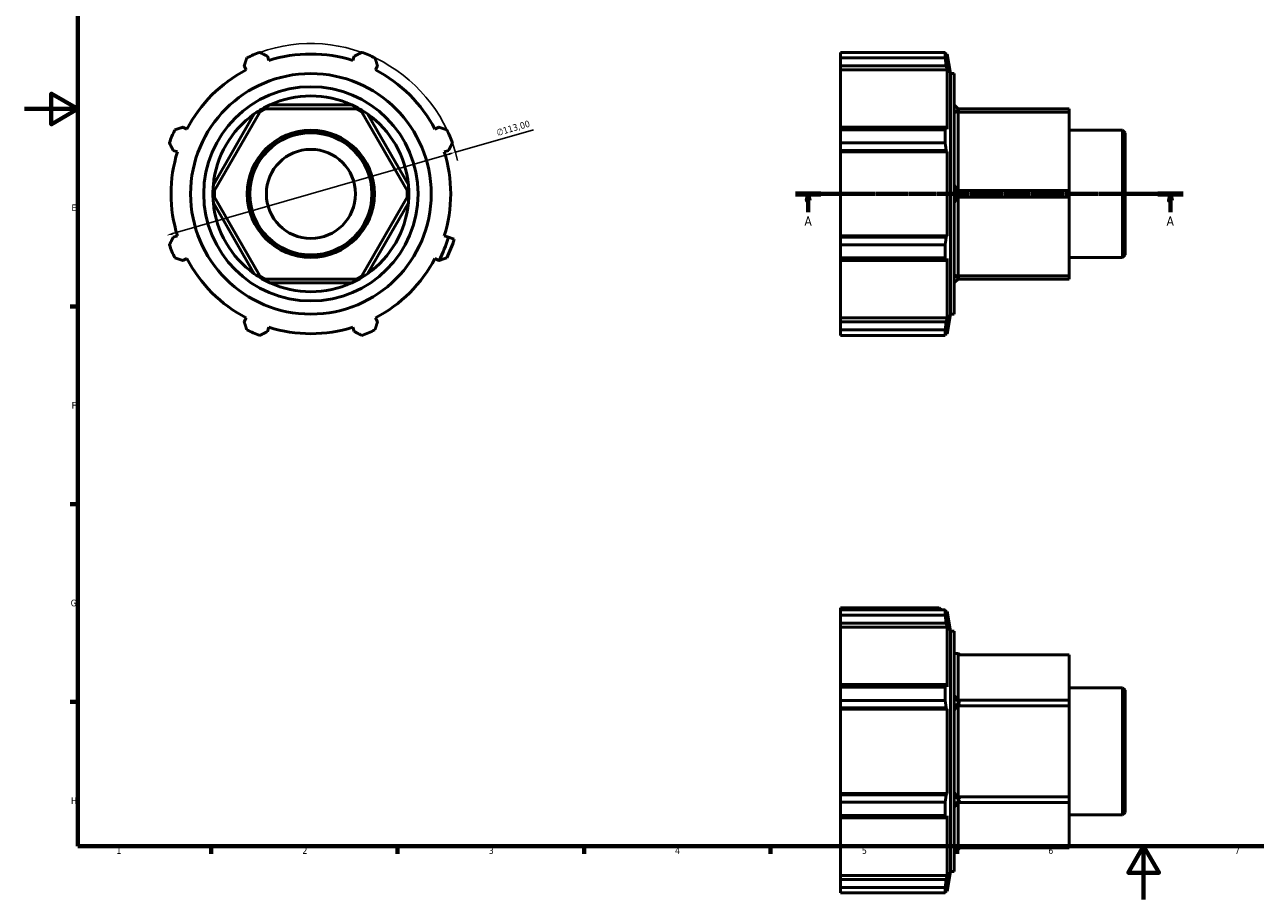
# Model space of a CAD drawing. Header units: millimetres. Extents: x 0 to 925, y 0 to 594.
# Tile 1 of 4: x 0 to 462, y 0 to 329. Entities that reach past the tile are written whole.
import ezdxf

# ---------------------------------------------------------------- set-up
doc = ezdxf.new("R2010")
doc.units = ezdxf.units.MM
doc.linetypes.add('CHAIN', pattern=[0.7087, 0.4724, -0.0591, 0.1181, -0.0591])
for name, color, linetype, lineweight in [('Border (ISO)', 7, 'Continuous', 70), ('Dimension (ISO)', 7, 'Continuous', 25), ('Section Line (ISO)', 7, 'CHAIN', 70), ('Visible (ISO)', 7, 'Continuous', 50)]:
    doc.layers.add(name, color=color, linetype=linetype, lineweight=lineweight)
doc.styles.add('Label Text (ISO)', font='tahoma.ttf')
doc.styles.add('Note Text (ISO)', font='tahoma.ttf')
doc.dimstyles.new('Default (ISO)', dxfattribs={"dimtxt": 2.5, "dimasz": 2.5, "dimexe": 3.175, "dimexo": 0, "dimgap": 0.762, "dimtad": 1, "dimrnd": 1e-08, "dimzin": 0, "dimtxsty": 'Note Text (ISO)', "dimcen": 0.09, "dimdle": 10, "dimclrd": 256, "dimclre": 256, "dimclrt": 256, "dimazin": 0, "dimtfac": 1.40208, "dimtmove": 0, "dimatfit": 3, "dimfxl": 1, "dimtolj": 1, "dimtzin": 0, "dimlwd": -1, "dimlwe": -1, "dimarcsym": 0})

# ---------------------------------------------------------------- blocks, each defined once
blk = doc.blocks.new('Borders Default Border')
at = {"layer": 'Border (ISO)'}
for p, q in [((20, 222.75), (17.1, 222.75)), ((20, 148.5), (17.1, 148.5)), ((20, 74.25), (17.1, 74.25)), ((70.08, 20), (70.08, 17.1)), ((140.17, 20), (140.17, 17.1)), ((210.25, 20), (210.25, 17.1)), ((280.33, 20), (280.33, 17.1)), ((350.42, 20), (350.42, 17.1))]:
    blk.add_line(p, q, dxfattribs=at)
at = {"layer": 'Border (ISO)', "flags": 128}
for points in [[(20, 20), (20, 574), (821, 574), (821, 20), (20, 20)], [(0, 297), (20, 297), (10, 302.77), (10, 291.23), (20, 297)], [(420.5, 0), (420.5, 20), (414.73, 10), (426.27, 10), (420.5, 20)]]:
    blk.add_lwpolyline(points, dxfattribs=at)
at = {"layer": 'Border (ISO)', "color": 232, "true_color": 0xca0064, "char_height": 2.5, "attachment_point": 7, "style": 'Note Text (ISO)'}
for s, insert in [('E', (17.64, 258.63)), ('F', (17.7, 184.38)), ('G', (17.31, 110.08)), ('H', (17.44, 35.88)), ('1', (34.48, 17.1)), ('2', (104.37, 17.1)), ('3', (174.43, 17.05)), ('4', (244.42, 17.1)), ('5', (314.64, 17.05)), ('6', (384.66, 17.05)), ('7', (454.77, 17.1))]:
    blk.add_mtext(s, dxfattribs=dict(at, insert=insert))
blk = doc.blocks.new('2dTransSection0')
at = {"layer": 'Section Line (ISO)', "linetype": 'CHAIN'}
blk.add_line((289.73, 265.1), (435.33, 265.1), dxfattribs=at)
at = {"layer": 'Section Line (ISO)', "linetype": 'Continuous', "lineweight": 140}
for p, q in [((289.73, 265.1), (299.25, 265.1)), ((425.81, 265.1), (435.33, 265.1))]:
    blk.add_line(p, q, dxfattribs=at)
at = {"layer": 'Section Line (ISO)', "linetype": 'Continuous'}
for p, q in [((294.49, 265.1), (293.99, 262.6)), ((294.49, 262.6), (294.49, 265.1)), ((294.99, 262.6), (294.49, 265.1)), ((430.57, 265.1), (430.07, 262.6)), ((430.57, 262.6), (430.57, 265.1)), ((431.07, 262.6), (430.57, 265.1)), ((293.99, 262.6), (294.99, 262.6)), ((294.49, 258.2), (294.49, 262.6)), ((430.07, 262.6), (431.07, 262.6)), ((430.57, 258.2), (430.57, 262.6))]:
    blk.add_line(p, q, dxfattribs=at)
at = {"layer": 'Section Line (ISO)', "linetype": 'Continuous', "flags": 128}
for points in [[(294.99, 262.6), (294.49, 265.1), (293.99, 262.6), (294.99, 262.6)], [(431.07, 262.6), (430.57, 265.1), (430.07, 262.6), (431.07, 262.6)]]:
    blk.add_lwpolyline(points, dxfattribs=at)
at = {"layer": 'Section Line (ISO)'}
for points in [[(294.99, 262.6), (294.49, 265.1), (293.99, 262.6), (294.99, 262.6)], [(431.07, 262.6), (430.57, 265.1), (430.07, 262.6), (431.07, 262.6)]]:
    blk.add_solid(points, dxfattribs=at)
at = {"layer": 'Section Line (ISO)', "char_height": 3.5, "attachment_point": 7, "style": 'Label Text (ISO)'}
for insert in [(293, 253.1), (429.08, 253.1)]:
    blk.add_mtext('A', dxfattribs=dict(at, insert=insert))
blk = doc.blocks.new('*D10')
at = {"layer": 'Defpoints', "color": 0, "transparency": 16777216}
for p in [(161.86, 280.74), (53.27, 249.47)]:
    blk.add_point(p, dxfattribs=at)
at = {"layer": 'Dimension (ISO)', "transparency": 16777216}
for p, q in [((161.86, 280.74), (191.23, 289.2)), ((55.68, 250.16), (159.46, 280.05))]:
    blk.add_line(p, q, dxfattribs=at)
blk.add_arc((107.57, 265.1), 56.5, 12.8475, 109.792, dxfattribs=at)
for points in [[(159.34, 280.45), (159.57, 279.65), (161.86, 280.74)], [(55.56, 250.56), (55.79, 249.76), (53.27, 249.47)]]:
    blk.add_solid(points, dxfattribs=at)
at = {"layer": 'Dimension (ISO)', "color": 232, "true_color": 0xca0064, "transparency": 16777216, "insert": (177.04, 289.25), "char_height": 2.5, "attachment_point": 1, "rotation": 16.0672, "style": 'Note Text (ISO)'}
blk.add_mtext('\\A1;∅113,00', dxfattribs=at)

msp = doc.modelspace()

# ---------------------------------------------------------------- linework, layer by layer
at = {"layer": 'Visible (ISO)'}
for p, q in [((91.766, 315.217), (91.256, 316.834)), ((123.877, 316.834), (123.367, 315.217)), ((306.531, 318.267), (345.907, 318.267)), ((306.531, 316.224), (306.531, 318.267)), ((306.531, 316.224), (306.531, 313.216)), ((345.907, 316.224), (306.531, 316.224)), ((345.907, 316.224), (345.907, 318.267)), ((346.605, 317.649), (346.081, 317.649)), ((346.605, 315.217), (346.306, 316.834)), ((347.9, 310.304), (346.605, 317.649)), ((346.605, 315.217), (346.605, 317.649)), ((82.521, 313.216), (83.304, 311.712)), ((131.829, 311.712), (132.612, 313.216)), ((306.531, 313.216), (346.306, 313.216)), ((306.531, 311.712), (306.531, 313.216)), ((306.531, 311.712), (306.531, 290.149)), ((346.605, 311.712), (306.531, 311.712)), ((346.306, 313.216), (346.605, 311.712)), ((346.605, 289.367), (346.605, 311.712)), ((347.9, 219.904), (347.9, 310.304)), ((347.9, 310.304), (349.331, 310.304)), ((349.331, 219.904), (349.331, 310.304)), ((88.374, 295.862), (90.525, 297.104)), ((89.45, 296.483), (89.166, 296.974)), ((90.525, 297.104), (124.607, 297.104)), ((122.942, 298.538), (92.191, 298.538)), ((124.607, 297.104), (126.759, 295.862)), ((125.683, 296.483), (125.966, 296.974)), ((350.896, 296.974), (349.331, 298.538)), ((392.531, 297.104), (350.765, 297.104)), ((351.386, 296.483), (350.765, 295.862)), ((351.386, 296.483), (350.896, 296.974)), ((392.531, 295.862), (392.531, 297.104)), ((86.299, 295.137), (70.924, 268.506)), ((71.333, 266.346), (88.374, 295.862)), ((126.759, 295.862), (143.8, 266.346)), ((144.209, 268.506), (128.833, 295.137)), ((350.765, 295.862), (392.531, 295.862)), ((350.765, 266.346), (350.765, 295.862)), ((392.531, 266.346), (392.531, 295.862)), ((60.958, 289.367), (59.455, 290.149)), ((155.678, 290.149), (154.174, 289.367)), ((306.531, 290.149), (306.531, 289.168)), ((346.306, 290.149), (306.531, 290.149)), ((306.531, 289.168), (345.907, 289.168)), ((306.531, 284.236), (306.531, 289.168)), ((345.907, 284.236), (345.907, 289.168)), ((346.605, 289.367), (346.306, 290.149)), ((392.531, 289.006), (412.575, 289.006)), ((412.575, 241.203), (412.575, 289.006)), ((413.531, 288.05), (412.575, 289.006)), ((413.531, 288.05), (413.531, 242.159)), ((345.907, 284.236), (306.531, 284.236)), ((306.531, 284.236), (306.531, 281.415)), ((55.837, 281.415), (57.453, 280.905)), ((157.679, 280.905), (159.296, 281.415)), ((306.531, 281.415), (346.306, 281.415)), ((306.531, 280.905), (306.531, 281.415)), ((306.531, 280.905), (306.531, 249.304)), ((346.605, 280.905), (306.531, 280.905)), ((346.306, 281.415), (346.605, 280.905)), ((346.605, 249.304), (346.605, 280.905)), ((71.333, 265.104), (70.766, 265.104)), ((71.333, 263.862), (71.333, 266.346)), ((88.374, 234.346), (71.333, 263.862)), ((143.8, 263.862), (126.759, 234.346)), ((143.8, 266.346), (143.8, 263.862)), ((143.8, 265.104), (144.366, 265.104)), ((350.765, 266.346), (351.386, 265.104)), ((392.531, 266.346), (350.765, 266.346)), ((351.386, 265.104), (350.765, 263.862)), ((350.765, 263.862), (392.531, 263.862)), ((350.765, 234.346), (350.765, 263.862)), ((351.386, 265.104), (350.896, 265.104)), ((392.531, 263.862), (392.531, 266.346)), ((392.531, 234.346), (392.531, 263.862)), ((70.924, 261.703), (86.299, 235.072)), ((128.833, 235.072), (144.209, 261.703)), ((57.453, 249.304), (55.837, 248.794)), ((159.329, 248.784), (157.679, 249.304)), ((161.451, 248.114), (159.329, 248.784)), ((306.531, 248.794), (306.531, 249.304)), ((346.605, 249.304), (306.531, 249.304)), ((306.531, 248.794), (306.531, 245.973)), ((346.306, 248.794), (306.531, 248.794)), ((306.531, 241.041), (306.531, 245.973)), ((306.531, 245.973), (345.907, 245.973)), ((345.907, 241.041), (345.907, 245.973)), ((346.605, 249.304), (346.306, 248.794)), ((59.455, 240.059), (60.958, 240.842)), ((154.174, 240.842), (155.678, 240.059)), ((306.531, 241.041), (306.531, 240.059)), ((345.907, 241.041), (306.531, 241.041)), ((346.306, 240.059), (346.605, 240.842)), ((346.605, 218.496), (346.605, 240.842)), ((392.531, 241.203), (412.575, 241.203)), ((413.531, 242.159), (412.575, 241.203)), ((306.531, 240.059), (306.531, 218.496)), ((306.531, 240.059), (346.306, 240.059)), ((90.525, 233.104), (88.374, 234.346)), ((89.45, 233.725), (89.166, 233.235)), ((124.607, 233.104), (90.525, 233.104)), ((92.191, 231.67), (122.942, 231.67)), ((126.759, 234.346), (124.607, 233.104)), ((125.683, 233.725), (125.966, 233.235)), ((349.331, 231.67), (350.896, 233.235)), ((350.765, 234.346), (351.386, 233.725)), ((392.531, 234.346), (350.765, 234.346)), ((350.765, 233.104), (392.531, 233.104)), ((351.386, 233.725), (350.896, 233.235)), ((392.531, 233.104), (392.531, 234.346)), ((83.304, 218.496), (82.521, 216.993)), ((132.612, 216.993), (131.829, 218.496)), ((306.531, 216.993), (306.531, 218.496)), ((346.605, 218.496), (306.531, 218.496)), ((346.605, 218.496), (346.306, 216.993)), ((347.9, 219.904), (346.605, 212.559)), ((347.9, 219.904), (349.331, 219.904)), ((91.256, 213.375), (91.766, 214.991)), ((123.367, 214.991), (123.877, 213.375)), ((306.531, 216.993), (306.531, 213.985)), ((346.306, 216.993), (306.531, 216.993)), ((306.531, 213.985), (345.907, 213.985)), ((306.531, 211.942), (306.531, 213.985)), ((345.907, 211.942), (345.907, 213.985)), ((346.306, 213.375), (346.605, 214.991)), ((346.605, 212.559), (346.605, 214.991)), ((345.907, 211.942), (306.531, 211.942)), ((346.605, 212.559), (346.081, 212.559)), ((306.531, 108.799), (306.531, 109.522)), ((306.531, 109.522), (343.647, 109.522)), ((306.531, 108.799), (345.907, 108.799)), ((306.531, 106.756), (306.531, 108.799)), ((306.531, 106.756), (306.531, 103.748)), ((345.907, 106.756), (306.531, 106.756)), ((343.647, 109.522), (344.55, 108.799)), ((345.907, 106.756), (345.907, 108.799)), ((346.605, 108.182), (346.081, 108.182)), ((346.605, 105.75), (346.306, 107.366)), ((347.9, 100.837), (346.605, 108.182)), ((346.605, 105.75), (346.605, 108.182)), ((306.531, 103.748), (346.306, 103.748)), ((306.531, 102.245), (306.531, 103.748)), ((306.531, 102.245), (306.531, 80.682)), ((346.605, 102.245), (306.531, 102.245)), ((346.306, 103.748), (346.605, 102.245)), ((346.605, 79.899), (346.605, 102.245)), ((347.9, 10.437), (347.9, 100.837)), ((347.9, 100.837), (349.331, 100.837)), ((349.331, 10.437), (349.331, 100.837)), ((349.331, 92.437), (350.896, 92.437)), ((350.765, 91.87), (392.531, 91.87)), ((350.765, 74.829), (350.765, 91.87)), ((351.386, 91.87), (350.896, 92.437)), ((392.531, 74.829), (392.531, 91.87)), ((306.531, 80.682), (306.531, 79.7)), ((346.306, 80.682), (306.531, 80.682)), ((306.531, 79.7), (345.907, 79.7)), ((306.531, 74.768), (306.531, 79.7)), ((345.907, 74.768), (345.907, 79.7)), ((346.605, 79.899), (346.306, 80.682)), ((392.531, 79.538), (412.575, 79.538)), ((412.575, 31.735), (412.575, 79.538)), ((413.531, 78.582), (412.575, 79.538)), ((306.531, 74.768), (306.531, 71.947)), ((345.907, 74.768), (306.531, 74.768)), ((350.765, 74.829), (351.386, 73.753)), ((392.531, 74.829), (350.765, 74.829)), ((351.386, 73.753), (350.896, 74.037)), ((392.531, 72.678), (392.531, 74.829)), ((413.531, 78.582), (413.531, 32.691)), ((306.531, 71.947), (346.306, 71.947)), ((306.531, 71.437), (306.531, 71.947)), ((306.531, 71.437), (306.531, 39.836)), ((346.605, 71.437), (306.531, 71.437)), ((346.306, 71.947), (346.605, 71.437)), ((346.605, 39.836), (346.605, 71.437)), ((351.386, 73.753), (350.765, 72.678)), ((350.765, 72.678), (392.531, 72.678)), ((350.765, 38.595), (350.765, 72.678)), ((392.531, 38.595), (392.531, 72.678)), ((306.531, 39.326), (306.531, 39.836)), ((346.605, 39.836), (306.531, 39.836)), ((306.531, 39.326), (306.531, 36.505)), ((346.306, 39.326), (306.531, 39.326)), ((346.605, 39.836), (346.306, 39.326)), ((350.765, 38.595), (351.386, 37.52)), ((392.531, 38.595), (350.765, 38.595)), ((351.386, 37.52), (350.765, 36.444)), ((351.386, 37.52), (350.896, 37.237)), ((392.531, 36.444), (392.531, 38.595)), ((306.531, 36.505), (345.907, 36.505)), ((306.531, 31.573), (306.531, 36.505)), ((345.907, 31.573), (345.907, 36.505)), ((350.765, 36.444), (392.531, 36.444)), ((350.765, 19.403), (350.765, 36.444)), ((392.531, 19.403), (392.531, 36.444)), ((413.531, 32.691), (412.575, 31.735)), ((306.531, 31.573), (306.531, 30.591)), ((345.907, 31.573), (306.531, 31.573)), ((306.531, 30.591), (346.306, 30.591)), ((306.531, 30.591), (306.531, 9.029)), ((346.306, 30.591), (346.605, 31.374)), ((346.605, 9.029), (346.605, 31.374)), ((392.531, 31.735), (412.575, 31.735)), ((349.331, 18.837), (350.896, 18.837)), ((392.531, 19.403), (350.765, 19.403)), ((351.386, 19.403), (350.896, 18.837)), ((347.9, 10.437), (346.605, 3.092)), ((347.9, 10.437), (349.331, 10.437)), ((306.531, 7.525), (306.531, 9.029)), ((346.605, 9.029), (306.531, 9.029)), ((306.531, 7.525), (306.531, 4.517)), ((346.306, 7.525), (306.531, 7.525)), ((346.605, 9.029), (346.306, 7.525)), ((346.306, 3.907), (346.605, 5.524)), ((346.605, 3.092), (346.605, 5.524)), ((306.531, 4.517), (345.907, 4.517)), ((306.531, 2.474), (306.531, 4.517)), ((345.907, 2.474), (306.531, 2.474)), ((345.907, 2.474), (345.907, 4.517)), ((346.605, 3.092), (346.081, 3.092))]:
    msp.add_line(p, q, dxfattribs=at)
for radius in [45.2, 40.256, 23.902, 22.945, 16.731]:
    msp.add_circle((107.566, 265.104), radius, dxfattribs=at)
for centre, radius, start, end in [((107.566, 265.104), 56.5, 109.79198, 115.20802), ((107.566, 265.104), 52.545, 72.5, 107.5), ((107.566, 265.104), 56.5, 64.79198, 70.20802), ((107.566, 265.104), 52.545, 117.5, 152.5), ((107.566, 265.104), 52.545, 27.5, 62.5), ((107.566, 265.104), 36.8, 65.30369, 114.69631), ((107.566, 265.104), 36.8, 120, 125.30369), ((107.566, 265.104), 36.8, 114.69631, 120), ((107.566, 265.104), 36.8, 60, 65.30369), ((107.566, 265.104), 36.8, 54.69631, 60), ((107.566, 265.104), 36.8, 125.30369, 174.69631), ((107.566, 265.104), 36.8, 5.30369, 54.69631), ((107.566, 265.104), 56.5, 154.79198, 160.20802), ((107.566, 265.104), 56.5, 19.79198, 25.20802), ((107.566, 265.104), 52.545, 162.5, 197.5), ((107.566, 265.104), 52.545, 342.5, 17.5), ((107.566, 265.104), 36.8, 174.69631, 180), ((107.566, 265.104), 36.8, 0, 5.30369), ((107.566, 265.104), 36.8, 180, 185.30369), ((107.566, 265.104), 36.8, 354.69631, 0), ((107.566, 265.104), 36.8, 185.30369, 234.69631), ((107.566, 265.104), 36.8, 305.30369, 354.69631), ((107.566, 265.104), 56.5, 199.79198, 205.20802), ((107.566, 265.104), 54.274, 332.53697, 342.5), ((107.566, 265.104), 56.5, 334.79198, 342.5), ((107.566, 265.104), 52.545, 207.5, 242.5), ((107.566, 265.104), 52.545, 297.5, 332.5), ((107.566, 265.104), 36.8, 234.69631, 240), ((107.566, 265.104), 36.8, 240, 245.30369), ((107.566, 265.104), 36.8, 245.30369, 294.69631), ((107.566, 265.104), 36.8, 294.69631, 300), ((107.566, 265.104), 36.8, 300, 305.30369), ((107.566, 265.104), 56.5, 244.79198, 250.20802), ((107.566, 265.104), 52.545, 252.5, 287.5), ((107.566, 265.104), 56.5, 289.79198, 295.20802), ((382.765, 55.637), 36.8, 150, 155.30369), ((382.765, 55.637), 36.8, 204.69631, 210)]:
    msp.add_arc(centre, radius, start, end, dxfattribs=at)
for centre, major_axis, ratio, start_param, end_param in [((382.765, 265.104), (31.87, -31.87), 0.5773503, 3.1415927, 3.2341594), ((382.765, 265.104), (31.87, -31.87), 0.5773503, 4.0962234, 4.1887902), ((382.765, 265.104), (31.87, 31.87), 0.5773503, 2.0943951, 2.1869619), ((382.765, 265.104), (31.87, 31.87), 0.5773503, 3.0490259, 3.1415927), ((382.765, 55.637), (-35.546, 35.546), 0.2679492, 6.0213859, 6.1139527), ((382.765, 55.637), (-35.546, 35.546), 0.2679492, 0.6928314, 0.7853982), ((382.765, 55.637), (-35.546, -35.546), 0.2679492, 5.4977871, 5.5903539), ((382.765, 55.637), (-35.546, -35.546), 0.2679492, 0.1692326, 0.2617994)]:
    msp.add_ellipse(centre, major_axis=major_axis, ratio=ratio, start_param=start_param, end_param=end_param, dxfattribs=at)
for points, weights in [([(82.521, 313.216), (83.002, 314.689), (83.503, 316.224)], [1.00424912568, 1.00253159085, 1]), ([(88.435, 318.267), (89.874, 317.536), (91.256, 316.834)], [1, 1.00253159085, 1.00424912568]), ([(123.877, 316.834), (125.258, 317.536), (126.698, 318.267)], [1.00424912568, 1.00253159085, 1]), ([(131.63, 316.224), (132.131, 314.689), (132.612, 313.216)], [1, 1.00253159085, 1.00424912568]), ([(345.907, 318.267), (346.114, 317.536), (346.306, 316.834)], [1, 1.00253159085, 1.00424912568]), ([(346.306, 313.216), (346.114, 314.689), (345.907, 316.224)], [1.00424912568, 1.00253159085, 1]), ([(56.447, 289.168), (57.982, 289.669), (59.455, 290.149)], [1, 1.00253159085, 1.00424912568]), ([(155.678, 290.149), (157.151, 289.669), (158.686, 289.168)], [1.00424912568, 1.00253159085, 1]), ([(345.907, 289.168), (346.114, 289.669), (346.306, 290.149)], [1, 1.00253159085, 1.00424912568]), ([(55.837, 281.415), (55.135, 282.796), (54.404, 284.236)], [1.00424912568, 1.00253159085, 1]), ([(160.729, 284.236), (159.998, 282.796), (159.296, 281.415)], [1, 1.00253159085, 1.00424912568]), ([(346.306, 281.415), (346.114, 282.796), (345.907, 284.236)], [1.00424912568, 1.00253159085, 1]), ([(54.404, 245.973), (55.135, 247.412), (55.837, 248.794)], [1, 1.00253159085, 1.00424912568]), ([(345.907, 245.973), (346.114, 247.412), (346.306, 248.794)], [1, 1.00253159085, 1.00424912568]), ([(59.455, 240.059), (57.982, 240.54), (56.447, 241.041)], [1.00424912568, 1.00253159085, 1]), ([(346.306, 240.059), (346.114, 240.54), (345.907, 241.041)], [1.00424912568, 1.00253159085, 1]), ([(155.724, 240.074), (155.701, 240.067), (155.678, 240.059)], [3.42489421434, 3.42552688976, 3.4261589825]), ([(83.503, 213.985), (83.002, 215.52), (82.521, 216.993)], [1, 1.00253159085, 1.00424912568]), ([(91.256, 213.375), (89.874, 212.673), (88.435, 211.942)], [1.00424912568, 1.00253159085, 1]), ([(126.698, 211.942), (125.258, 212.673), (123.877, 213.375)], [1, 1.00253159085, 1.00424912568]), ([(132.612, 216.993), (132.131, 215.52), (131.63, 213.985)], [1.00424912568, 1.00253159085, 1]), ([(345.907, 213.985), (346.114, 215.52), (346.306, 216.993)], [1, 1.00253159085, 1.00424912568]), ([(346.306, 213.375), (346.114, 212.673), (345.907, 211.942)], [1.00424912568, 1.00253159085, 1]), ([(345.907, 108.799), (346.114, 108.068), (346.306, 107.366)], [1, 1.00253159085, 1.00424912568]), ([(346.306, 103.748), (346.114, 105.221), (345.907, 106.756)], [1.00424912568, 1.00253159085, 1]), ([(345.907, 79.7), (346.114, 80.201), (346.306, 80.682)], [1, 1.00253159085, 1.00424912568]), ([(346.306, 71.947), (346.114, 73.329), (345.907, 74.768)], [1.00424912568, 1.00253159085, 1]), ([(345.907, 36.505), (346.114, 37.945), (346.306, 39.326)], [1, 1.00253159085, 1.00424912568]), ([(346.306, 30.591), (346.114, 31.072), (345.907, 31.573)], [1.00424912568, 1.00253159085, 1]), ([(345.907, 4.517), (346.114, 6.052), (346.306, 7.525)], [1, 1.00253159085, 1.00424912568]), ([(346.306, 3.907), (346.114, 3.205), (345.907, 2.474)], [1.00424912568, 1.00253159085, 1])]:
    msp.add_rational_spline(points, weights, degree=2, dxfattribs=at)
msp.add_open_spline([(155.724, 240.074), (156.719, 240.399), (157.707, 240.721), (158.686, 241.041)], degree=3, dxfattribs=at)

# ---------------------------------------------------------------- block references
msp.add_blockref('Borders Default Border', (0, 0))
at = {"layer": 'Section Line (ISO)'}
msp.add_blockref('2dTransSection0', (0, 0), dxfattribs=at)

# ---------------------------------------------------------------- dimensions: what is measured, and where the dimension line sits
at = {"layer": 'Dimension (ISO)'}
dim = msp.add_diameter_dim_2p(p1=(53.273, 249.467), p2=(161.859, 280.741), dimstyle='Default (ISO)', override={"dimdec": 2, "dimlfac": 1, "dimtp": 0, "dimtm": 0, "dimtdec": 2, "dimatfit": 2}, dxfattribs=at)
dim.commit()
dim.dimension.update_dxf_attribs({"geometry": '*D10', "text_midpoint": (184.322, 287.211), "dimtype": 163})

doc.saveas('drawing.dxf')
